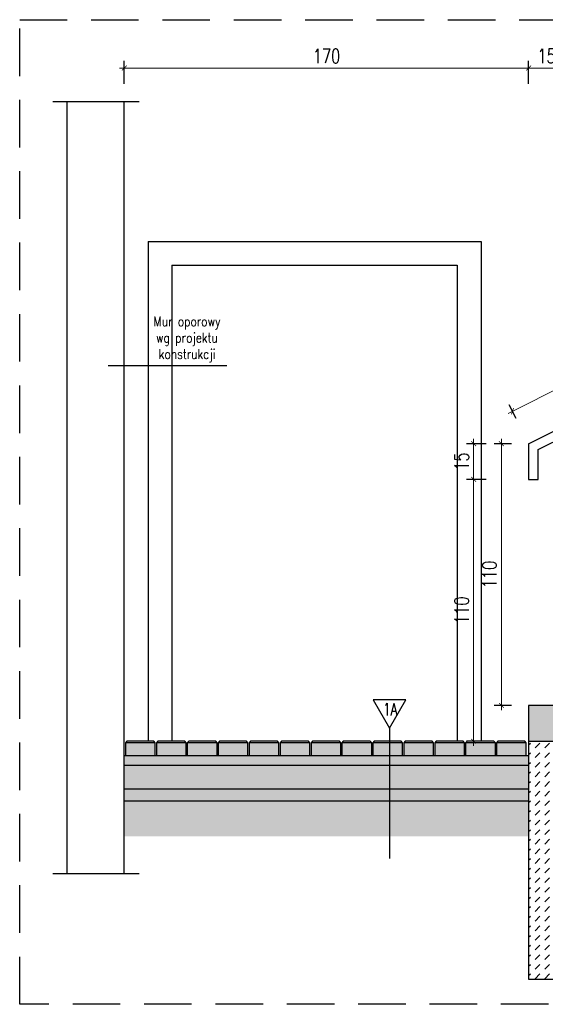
# Model space of a CAD drawing. Header units: millimetres. Extents: x 31969 to 285678, y -69766 to -1123.
# Tile 3 of 174: x 139524 to 139745, y -20996 to -20583. Entities that reach past the tile are written whole.
import ezdxf
from ezdxf.enums import TextEntityAlignment as Align
from ezdxf.lldxf.tags import DXFTag

# ---------------------------------------------------------------- set-up
doc = ezdxf.new("R2010")
doc.units = ezdxf.units.MM
doc.linetypes.add('ACAD_ISO03W100', pattern=[30, 12, -18])
doc.linetypes.add('HIDDEN', pattern=[0.375, 0.25, -0.125])
for name, color, linetype in [('a-balustrada i pochwyt', 1, 'Continuous'), ('a-balustrady detal', 5, 'Continuous'), ('a-biblioteka 1', 4, 'Continuous'), ('a-opis 2', 1, 'Continuous'), ('a-przekrój 1', 3, 'Continuous'), ('a-przekrój 2', 251, 'Continuous'), ('a-przekrój 4', 118, 'Continuous'), ('a-przekrój 5', 5, 'Continuous'), ('a-przerywana', 250, 'HIDDEN'), ('a-widokowa', 3, 'Continuous'), ('a-wymiary', 11, 'Continuous')]:
    doc.layers.add(name, color=color, linetype=linetype)
doc.styles.add('RS01507', font='romans.shx', dxfattribs={"width": 0.7, "height": 0.15})
doc.styles.add('WYMIAR', font='romans.shx', dxfattribs={"width": 0.8})
doc.styles.add('WYMIARY', font='simplex.shx', dxfattribs={"width": 0.75})
tags = doc.linetypes.add('DASHED2', pattern=[0.375, 0.25, -0.125]).pattern_tags.tags
tags[6:7] = [DXFTag(74, 4), DXFTag(75, 0), DXFTag(340, '0'), DXFTag(46, 1.0), DXFTag(50, 0.0), DXFTag(44, 0.0), DXFTag(45, 0.0)]
tags[4:5] = [DXFTag(74, 4), DXFTag(75, 0), DXFTag(340, '0'), DXFTag(46, 1.0), DXFTag(50, 0.0), DXFTag(44, 0.0), DXFTag(45, 0.0)]
doc.dimstyles.new('MAREK50', dxfattribs={"dimtxt": 12.5, "dimasz": 5, "dimexe": 3, "dimexo": 2, "dimgap": 3.5, "dimtad": 1, "dimdec": 1, "dimdsep": 46, "dimtxsty": 'WYMIARY', "dimblk1": 'ARCHTICK', "dimblk2": 'ARCHTICK', "dimsah": 1, "dimcen": 2.5, "dimdle": 5, "dimadec": 0, "dimazin": 0, "dimtfac": 1, "dimtdec": 1, "dimtmove": 1, "dimatfit": 3, "dimldrblk": 'ARCHTICK', "dimfxl": 1, "dimtolj": 1, "dimtzin": 0, "dimarcsym": 0})
pattern_1 = [(45, (160.99878, 0), (-0.1683798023, 0.5051394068), [0, -0.47625])]

# ---------------------------------------------------------------- blocks, each defined once
blk = doc.blocks.new('_ARCHTICK')
at = {"color": 0, "linetype": 'ByBlock', "const_width": 0.15}
blk.add_lwpolyline([(-0.5, -0.5), (0.5, 0.5)], dxfattribs=at)
blk = doc.blocks.new('*D534')
at = {"layer": 'a-wymiary', "color": 0, "lineweight": -2, "ltscale": 100}
blk.add_line((139731.15, -20760.7), (139723.92, -20760.7), dxfattribs=at)
at = {"layer": 'a-wymiary', "color": 0, "lineweight": 0, "ltscale": 100}
blk.add_line((139726.92, -20872.7), (139726.92, -20758.7), dxfattribs=at)
at = {"layer": 'a-wymiary', "color": 0, "linetype": 'ACAD_ISO03W100', "lineweight": -2, "ltscale": 100}
blk.add_line((139731.15, -20870.7), (139723.92, -20870.7), dxfattribs=at)
at = {"layer": 'DEFPOINTS', "color": 0, "ltscale": 100}
for p in [(139726.92, -20760.7), (139733.15, -20760.7), (139733.15, -20870.7)]:
    blk.add_point(p, dxfattribs=at)
at = {"layer": 'a-wymiary', "color": 0, "lineweight": 0, "ltscale": 100, "xscale": 2, "yscale": 2, "zscale": 2}
for p, rotation in [((139726.92, -20760.7), 90), ((139726.92, -20870.7), 270)]:
    blk.add_blockref('_ARCHTICK', p, dxfattribs=dict(at, rotation=rotation))
at = {"layer": 'a-wymiary', "color": 0, "ltscale": 100, "insert": (139721.92, -20815.7), "char_height": 6, "attachment_point": 5, "rotation": 90, "style": 'WYMIARY'}
blk.add_mtext('\\A1;110', dxfattribs=at)
blk = doc.blocks.new('*D536')
at = {"layer": 'a-wymiary', "color": 0, "lineweight": 0, "ltscale": 100}
blk.add_line((139715.25, -20887.7), (139715.25, -20773.7), dxfattribs=at)
at = {"layer": 'a-wymiary', "color": 0, "lineweight": -2, "ltscale": 100}
blk.add_line((139720.53, -20775.7), (139712.25, -20775.7), dxfattribs=at)
at = {"layer": 'a-wymiary', "color": 0, "linetype": 'ACAD_ISO03W100', "lineweight": -2, "ltscale": 100}
blk.add_line((139720.53, -20885.7), (139712.25, -20885.7), dxfattribs=at)
at = {"layer": 'DEFPOINTS', "color": 0, "ltscale": 100}
for p in [(139715.25, -20775.7), (139722.53, -20775.7), (139722.53, -20885.7)]:
    blk.add_point(p, dxfattribs=at)
at = {"layer": 'a-wymiary', "color": 0, "lineweight": 0, "ltscale": 100, "xscale": 2, "yscale": 2, "zscale": 2}
for p, rotation in [((139715.25, -20775.7), 90), ((139715.25, -20885.7), 270)]:
    blk.add_blockref('_ARCHTICK', p, dxfattribs=dict(at, rotation=rotation))
at = {"layer": 'a-wymiary', "color": 0, "ltscale": 100, "insert": (139710.25, -20830.7), "char_height": 6, "attachment_point": 5, "rotation": 90, "style": 'WYMIARY'}
blk.add_mtext('\\A1;110', dxfattribs=at)
blk = doc.blocks.new('*D537')
at = {"layer": 'a-wymiary', "color": 0, "lineweight": -2, "ltscale": 100}
blk.add_line((139720.53, -20760.7), (139712.25, -20760.7), dxfattribs=at)
at = {"layer": 'a-wymiary', "color": 0, "lineweight": 0, "ltscale": 100}
blk.add_line((139715.25, -20777.7), (139715.25, -20758.7), dxfattribs=at)
at = {"layer": 'a-wymiary', "color": 0, "linetype": 'ACAD_ISO03W100', "lineweight": -2, "ltscale": 100}
blk.add_line((139720.53, -20775.7), (139712.25, -20775.7), dxfattribs=at)
at = {"layer": 'DEFPOINTS', "color": 0, "ltscale": 100}
for p in [(139715.25, -20760.7), (139722.53, -20760.7), (139722.53, -20775.7)]:
    blk.add_point(p, dxfattribs=at)
at = {"layer": 'a-wymiary', "color": 0, "lineweight": 0, "ltscale": 100, "xscale": 2, "yscale": 2, "zscale": 2}
for p, rotation in [((139715.25, -20760.7), 90), ((139715.25, -20775.7), 270)]:
    blk.add_blockref('_ARCHTICK', p, dxfattribs=dict(at, rotation=rotation))
at = {"layer": 'a-wymiary', "color": 0, "ltscale": 100, "insert": (139710.25, -20768.2), "char_height": 6, "attachment_point": 5, "rotation": 90, "style": 'WYMIARY'}
blk.add_mtext('\\A1;15', dxfattribs=at)
blk = doc.blocks.new('*D542')
at = {"layer": 'a-wymiary', "color": 0, "lineweight": -2, "ltscale": 100}
blk.add_line((139738.4, -20609.5), (139738.4, -20599.87), dxfattribs=at)
at = {"layer": 'a-wymiary', "color": 0, "linetype": 'ACAD_ISO03W100', "lineweight": -2, "ltscale": 100}
blk.add_line((139753.4, -20609.5), (139753.4, -20599.87), dxfattribs=at)
at = {"layer": 'a-wymiary', "color": 0, "lineweight": 0, "ltscale": 100}
blk.add_line((139755.4, -20602.87), (139736.4, -20602.87), dxfattribs=at)
at = {"layer": 'DEFPOINTS', "color": 0, "ltscale": 100}
for p in [(139738.4, -20602.87), (139738.4, -20611.5), (139753.4, -20611.5)]:
    blk.add_point(p, dxfattribs=at)
at = {"layer": 'a-wymiary', "color": 0, "lineweight": 0, "ltscale": 100, "xscale": 2, "yscale": 2, "zscale": 2, "rotation": 180}
blk.add_blockref('_ARCHTICK', (139738.4, -20602.87), dxfattribs=at)
at = {"layer": 'a-wymiary', "color": 0, "lineweight": 0, "ltscale": 100, "xscale": 2, "yscale": 2, "zscale": 2}
blk.add_blockref('_ARCHTICK', (139753.4, -20602.87), dxfattribs=at)
at = {"layer": 'a-wymiary', "color": 0, "ltscale": 100, "insert": (139745.9, -20597.87), "char_height": 6, "attachment_point": 5, "style": 'WYMIARY'}
blk.add_mtext('\\A1;15', dxfattribs=at)
blk = doc.blocks.new('*D543')
at = {"layer": 'a-wymiary', "color": 0, "lineweight": -2, "ltscale": 100}
blk.add_line((139568.4, -20609.5), (139568.4, -20599.87), dxfattribs=at)
at = {"layer": 'a-wymiary', "color": 0, "linetype": 'ACAD_ISO03W100', "lineweight": -2, "ltscale": 100}
blk.add_line((139738.4, -20609.5), (139738.4, -20599.87), dxfattribs=at)
at = {"layer": 'a-wymiary', "color": 0, "lineweight": 0, "ltscale": 100}
blk.add_line((139740.4, -20602.87), (139566.4, -20602.87), dxfattribs=at)
at = {"layer": 'DEFPOINTS', "color": 0, "ltscale": 100}
for p in [(139568.4, -20602.87), (139568.4, -20611.5), (139738.4, -20611.5)]:
    blk.add_point(p, dxfattribs=at)
at = {"layer": 'a-wymiary', "color": 0, "lineweight": 0, "ltscale": 100, "xscale": 2, "yscale": 2, "zscale": 2, "rotation": 180}
blk.add_blockref('_ARCHTICK', (139568.4, -20602.87), dxfattribs=at)
at = {"layer": 'a-wymiary', "color": 0, "lineweight": 0, "ltscale": 100, "xscale": 2, "yscale": 2, "zscale": 2}
blk.add_blockref('_ARCHTICK', (139738.4, -20602.87), dxfattribs=at)
at = {"layer": 'a-wymiary', "color": 0, "ltscale": 100, "insert": (139653.4, -20597.87), "char_height": 6, "attachment_point": 5, "style": 'WYMIARY'}
blk.add_mtext('\\A1;170', dxfattribs=at)
blk = doc.blocks.new('*D546')
at = {"layer": 'a-wymiary', "color": 0, "lineweight": 0, "ltscale": 100}
blk.add_line((139729.8, -20747.96), (140003.38, -20611.17), dxfattribs=at)
at = {"layer": 'a-wymiary', "color": 0, "lineweight": -2, "ltscale": 100}
blk.add_line((140003.14, -20615.18), (140000.25, -20609.39), dxfattribs=at)
at = {"layer": 'a-wymiary', "color": 0, "linetype": 'ACAD_ISO03W100', "lineweight": -2, "ltscale": 100}
blk.add_line((139733.14, -20750.18), (139730.25, -20744.39), dxfattribs=at)
at = {"layer": 'DEFPOINTS', "color": 0, "ltscale": 100}
for p in [(140001.59, -20612.07), (140004.04, -20616.97), (139734.04, -20751.97)]:
    blk.add_point(p, dxfattribs=at)
at = {"layer": 'a-wymiary', "color": 0, "lineweight": 0, "ltscale": 100, "xscale": 2, "yscale": 2, "zscale": 2}
for p, rotation in [((140001.59, -20612.07), 26.56505117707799), ((139731.59, -20747.07), 206.565051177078)]:
    blk.add_blockref('_ARCHTICK', p, dxfattribs=dict(at, rotation=rotation))
at = {"layer": 'a-wymiary', "color": 0, "ltscale": 100, "insert": (139864.35, -20675.1), "char_height": 6, "attachment_point": 5, "rotation": 26.5651, "style": 'WYMIARY'}
blk.add_mtext('\\A1;302', dxfattribs=at)

msp = doc.modelspace()

# ---------------------------------------------------------------- hatches: boundary and pattern name
at = {"layer": 'a-przekrój 4'}
h = msp.add_hatch(dxfattribs=at)
h.set_pattern_fill('DASH', color=256, scale=0.5, angle=45, style=0)
h.set_pattern_definition([(45, (160.9988, 0), (2e-16, 2.24506403), [1.5875, -1.5875])])
h.paths.add_polyline_path([(139581.4, -20886.33), (139568.9, -20886.33), (139568.9, -20891.7), (139581.4, -20891.7)])
h.paths.add_polyline_path([(139594.4, -20886.33), (139581.9, -20886.33), (139581.9, -20891.7), (139594.4, -20891.7)])
h.paths.add_polyline_path([(139607.4, -20886.33), (139594.9, -20886.33), (139594.9, -20891.7), (139607.4, -20891.7)])
h.paths.add_polyline_path([(139620.4, -20886.33), (139607.9, -20886.33), (139607.9, -20891.7), (139620.4, -20891.7)])
h.paths.add_polyline_path([(139633.4, -20886.33), (139620.9, -20886.33), (139620.9, -20891.7), (139633.4, -20891.7)])
h.paths.add_polyline_path([(139646.4, -20886.33), (139633.9, -20886.33), (139633.9, -20891.7), (139646.4, -20891.7)])
h.paths.add_polyline_path([(139659.4, -20886.33), (139646.9, -20886.33), (139646.9, -20891.7), (139659.4, -20891.7)])
h.paths.add_polyline_path([(139672.4, -20886.33), (139659.9, -20886.33), (139659.9, -20891.7), (139672.4, -20891.7)])
h.paths.add_polyline_path([(139679.92, -20886.33), (139672.9, -20886.33), (139672.9, -20891.7), (139679.92, -20891.7)])
h.paths.add_polyline_path([(139685.4, -20886.33), (139679.92, -20886.33), (139679.92, -20891.7), (139685.4, -20891.7)])
h.paths.add_polyline_path([(139698.4, -20886.33), (139685.9, -20886.33), (139685.9, -20891.7), (139698.4, -20891.7)])
h.paths.add_polyline_path([(139711.39, -20886.33), (139698.9, -20886.33), (139698.9, -20891.7), (139711.39, -20891.7)])
h.paths.add_polyline_path([(139724.39, -20886.33), (139711.9, -20886.33), (139711.9, -20891.7), (139724.39, -20891.7)])
h.paths.add_polyline_path([(139737.39, -20886.33), (139724.9, -20886.33), (139724.9, -20891.7), (139737.39, -20891.7)])
h.paths.add_polyline_path([(139753.4, -20870.7), (139748.4, -20870.7), (139738.4, -20870.7), (139738.4, -20885.7), (139753.4, -20885.7)])
h.paths.add_polyline_path([(139753.65, -20870.7), (139753.4, -20870.7), (139753.4, -20885.7), (139761.07, -20885.7)])
h.paths.add_polyline_path([(139773.4, -20870.7), (139753.65, -20870.7), (139761.07, -20885.7), (139773.4, -20885.7)])
h.paths.add_polyline_path([(139803.4, -20855.7), (139768.4, -20855.7), (139768.4, -20870.7), (139803.4, -20870.7)])
h.paths.add_polyline_path([(139815.9, -20840.7), (139798.4, -20840.7), (139798.4, -20855.7), (139815.9, -20855.7)])
h.paths.add_polyline_path([(139833.4, -20840.7), (139815.9, -20840.7), (139815.9, -20855.7), (139833.4, -20855.7)])
h.paths.add_polyline_path([(139843.4, -20825.7), (139828.4, -20825.7), (139828.4, -20840.7), (139843.4, -20840.7)])
h.paths.add_polyline_path([(139843.65, -20825.7), (139843.4, -20825.7), (139843.4, -20840.7), (139851.07, -20840.7)])
h.paths.add_polyline_path([(139863.4, -20825.7), (139843.65, -20825.7), (139851.07, -20840.7), (139863.4, -20840.7)])
h.paths.add_polyline_path([(139893.4, -20810.7), (139858.4, -20810.7), (139858.4, -20825.7), (139893.4, -20825.7)])
h.paths.add_polyline_path([(139903.4, -20796.03), (139898.4, -20796.03), (139888.4, -20795.7), (139888.4, -20810.7), (139903.4, -20810.7)])
h.paths.add_polyline_path([(139903.65, -20796.03), (139903.4, -20796.03), (139903.4, -20810.7), (139910.91, -20810.7)])
h.paths.add_polyline_path([(139923.4, -20795.7), (139908.4, -20795.7), (139908.4, -20796.03), (139903.65, -20796.03), (139910.91, -20810.7), (139923.4, -20810.7)])
h.paths.add_polyline_path([(139953.4, -20780.7), (139918.4, -20780.7), (139918.4, -20795.7), (139953.4, -20795.7)])
h.paths.add_polyline_path([(139983.4, -20765.7), (139948.4, -20765.7), (139948.4, -20780.7), (139983.4, -20780.7)])
h.paths.add_polyline_path([(139993.4, -20750.7), (139978.4, -20750.7), (139978.4, -20765.7), (139983.4, -20765.7), (139993.4, -20765.7)])
h.paths.add_polyline_path([(139993.65, -20750.7), (139993.4, -20750.7), (139993.4, -20765.7), (140001.07, -20765.7)])
h.paths.add_polyline_path([(140013.4, -20750.7), (139993.65, -20750.7), (140001.07, -20765.7), (140013.4, -20765.7)])
h.paths.add_polyline_path([(140043.4, -20735.7), (140008.4, -20735.7), (140008.4, -20750.7), (140043.4, -20750.7)])
h.paths.add_polyline_path([(140088.9, -20736.33), (140082.65, -20736.33), (140082.65, -20741.7), (140088.9, -20741.7)])
h.paths.add_polyline_path([(140082.15, -20736.33), (140075.9, -20736.33), (140075.9, -20741.7), (140082.15, -20741.7)])
h.paths.add_polyline_path([(140075.9, -20736.33), (140069.65, -20736.33), (140069.65, -20741.7), (140075.9, -20741.7)])
h.paths.add_polyline_path([(140069.15, -20736.33), (140056.65, -20736.33), (140056.65, -20741.7), (140069.15, -20741.7)])
h.paths.add_polyline_path([(140056.15, -20736.33), (140043.65, -20736.33), (140043.65, -20741.7), (140056.15, -20741.7)])
h = msp.add_hatch(dxfattribs=at)
h.set_pattern_fill('DASH', color=256, scale=0.9, angle=45, style=0)
h.set_pattern_definition([(45, (160.9988, 0), (4e-16, 4.041115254), [2.8575, -2.8575])])
h.paths.add_polyline_path([(140043.4, -20750.7), (140013.4, -20750.7), (140013.4, -20765.7), (140043.4, -20765.7)])
h.paths.add_polyline_path([(140013.4, -20765.7), (140001.07, -20765.7), (140008.5, -20780.7), (140013.4, -20780.7)])
h.paths.add_polyline_path([(140001.07, -20765.7), (139993.4, -20765.7), (139993.4, -20780.7), (140008.5, -20780.7)])
h.paths.add_polyline_path([(139993.4, -20765.7), (139983.4, -20765.7), (139983.4, -20780.7), (139993.4, -20780.7)])
h.paths.add_polyline_path([(139983.4, -20780.7), (139953.4, -20780.7), (139953.4, -20795.7), (139983.4, -20795.7)])
h.paths.add_polyline_path([(139953.4, -20795.7), (139923.4, -20795.7), (139923.4, -20810.7), (139953.4, -20810.7)])
h.paths.add_polyline_path([(139923.4, -20810.7), (139910.91, -20810.7), (139918.34, -20825.7), (139923.4, -20825.7)])
h.paths.add_polyline_path([(139910.91, -20810.7), (139903.4, -20810.7), (139903.4, -20825.7), (139918.34, -20825.7)])
h.paths.add_polyline_path([(139903.4, -20810.7), (139893.4, -20810.7), (139893.4, -20825.7), (139903.4, -20825.7)])
h.paths.add_polyline_path([(139893.4, -20825.7), (139863.4, -20825.7), (139863.4, -20840.7), (139893.4, -20840.7)])
h.paths.add_polyline_path([(139863.4, -20840.7), (139851.07, -20840.7), (139858.5, -20855.7), (139863.4, -20855.7)])
h.paths.add_polyline_path([(139851.07, -20840.7), (139843.4, -20840.7), (139843.4, -20855.7), (139858.5, -20855.7)])
h.paths.add_polyline_path([(139843.4, -20840.7), (139833.4, -20840.7), (139833.4, -20855.7), (139843.4, -20855.7)])
h.paths.add_polyline_path([(139833.4, -20855.7), (139815.9, -20855.7), (139815.9, -20870.7), (139833.4, -20870.7)])
h.paths.add_polyline_path([(139815.9, -20855.7), (139803.4, -20855.7), (139803.4, -20870.7), (139815.9, -20870.7)])
h.paths.add_polyline_path([(139803.4, -20870.7), (139773.4, -20870.7), (139773.4, -20885.7), (139803.4, -20885.7)])
h.paths.add_polyline_path([(139773.4, -20885.7), (139761.07, -20885.7), (139773.4, -20910.6)], flags=17)
h.paths.add_polyline_path([(139761.07, -20885.7), (139738.4, -20885.7), (139738.4, -20985.7), (139773.4, -20985.7), (139773.4, -20910.6)])
h = msp.add_hatch(dxfattribs=at)
h.set_pattern_fill('EARTH', color=256, scale=0.5, angle=45, style=0)
h.set_pattern_definition([(45, (160.9988, 0), (4e-16, 4.49012806), [3.175, -3.175]), (45, (160.157, 0.842), (4e-16, 4.49012806), [3.175, -3.175]), (45, (159.315, 1.6838), (4e-16, 4.49012806), [3.175, -3.175]), (135, (159.315, 2.245), (-4.49012806, 4e-16), [3.175, -3.175]), (135, (160.157, 3.087), (-4.49012806, 4e-16), [3.175, -3.175]), (135, (160.9988, 3.929), (-4.49012806, 4e-16), [3.175, -3.175])])
h.paths.add_polyline_path([(139738.4, -20910.7), (139679.92, -20910.7), (139679.92, -20925.7), (139738.4, -20925.7)])
h.paths.add_polyline_path([(139679.92, -20910.7), (139568.4, -20910.7), (139568.4, -20925.7), (139679.92, -20925.7)])
h.paths.add_polyline_path([(139815.9, -20896.22), (139806.94, -20900.7), (139773.4, -20900.7), (139773.4, -20910.6), (139775.93, -20915.7), (139810.48, -20915.7), (139815.9, -20912.99)])
h.paths.add_polyline_path([(139872.78, -20884.55), (139866.13, -20871.11), (139815.9, -20896.22), (139815.9, -20912.99)])
h.paths.add_polyline_path([(139932.65, -20854.61), (139926, -20841.17), (139866.13, -20871.11), (139872.78, -20884.55)])
h.paths.add_polyline_path([(140022.78, -20809.55), (140016.13, -20796.11), (139926, -20841.17), (139932.65, -20854.61)])
h.paths.add_polyline_path([(140075.9, -20760.7), (140043.4, -20760.7), (140043.4, -20782.47), (140016.13, -20796.11), (140022.78, -20809.55), (140075.9, -20782.99)])
h.paths.add_polyline_path([(140088.9, -20760.7), (140075.9, -20760.7), (140075.9, -20782.99), (140088.9, -20776.49), (140088.9, -20774.37), (140091.46, -20773.48), (140086.88, -20772.23), (140088.9, -20771.64)])
h.paths.add_polyline_path([(139773.4, -20910.6), (139773.4, -20915.7), (139775.93, -20915.7)], flags=17)
at = {"layer": 'a-przekrój 4', "ltscale": 1.5}
h = msp.add_hatch(dxfattribs=at)
h.set_pattern_fill('DOTS', color=256, scale=0.3, angle=45, style=0)
h.set_pattern_definition(pattern_1)
h.paths.add_polyline_path([(139738.4, -20891.7), (139679.92, -20891.7), (139679.92, -20895.7), (139738.4, -20895.7)])
h.paths.add_polyline_path([(139679.92, -20891.7), (139672.9, -20891.7), (139568.4, -20891.7), (139568.4, -20895.7), (139679.92, -20895.7)])
at = {"layer": 'a-przekrój 4'}
h = msp.add_hatch(dxfattribs=at)
h.set_pattern_fill('AR-CONC', color=256, scale=0.02, style=0)
h.set_pattern_definition([(50, (160.9988, 0), (3.64369338, -0.31878171), [0.381, -4.191]), (355, (160.9988, 0), (-0.70486843, 3.8211369), [0.3048, -3.35281168]), (100.4514447, (161.3024, -0.0266), (2.93882494, 3.50235504), [0.32380018, -3.56180489]), (46.1842, (160.999, 1.016), (5.42158082, -0.84084656), [0.5715, -6.2865]), (96.6355576, (161.4506, 0.946), (4.74808268, 4.9485225), [0.48570046, -5.34271216]), (351.184151, (160.999, 1.016), (4.74808268, 4.9485225), [0.45719934, -5.02919464]), (21, (161.5068, 0.762), (3.032287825, -2.045303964), [0.381, -4.191]), (326, (161.5068, 0.762), (1.23604057, 3.68375932), [0.3048, -3.3528]), (71.451445, (161.7595, 0.5916), (4.268328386, 1.63845538), [0.32380018, -3.56179875]), (37.5, (160.9988, 0), (0.061772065, 1.691100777), [0, -3.31216, 0, -3.4036, 0, -3.3655]), (7.5, (160.9988, 0), (1.33639325, 2.003611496), [0, -1.94056, 0, -3.23596, 0, -1.2827]), (327.5, (159.866, 0), (2.711811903, -0.11457488), [0, -1.27, 0, -3.9624, 0, -5.2578]), (317.5, (159.358, 0), (2.962583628, 0.50852982), [0, -1.651, 0, -2.63144, 0, -3.7338])])
h.paths.add_polyline_path([(139738.4, -20895.7), (139679.92, -20895.7), (139679.92, -20905.7), (139738.4, -20905.7)])
h.paths.add_polyline_path([(139679.92, -20895.7), (139568.4, -20895.7), (139568.4, -20905.7), (139679.92, -20905.7)])
at = {"layer": 'a-przekrój 4', "ltscale": 1.5}
h = msp.add_hatch(dxfattribs=at)
h.set_pattern_fill('DOTS', color=256, scale=0.3, angle=45, style=0)
h.set_pattern_definition(pattern_1)
h.paths.add_polyline_path([(139738.4, -20905.7), (139679.92, -20905.7), (139679.92, -20910.7), (139738.4, -20910.7)])
h.paths.add_polyline_path([(139679.92, -20905.7), (139568.4, -20905.7), (139568.4, -20910.7), (139679.92, -20910.7)])

# ---------------------------------------------------------------- linework, layer by layer
at = {"layer": 'a-balustrada i pochwyt'}
msp.add_line((139679.92, -20880.29), (139679.92, -20934.97), dxfattribs=at)
msp.add_lwpolyline([(139679.92, -20880.29), (139686.8, -20868.38), (139673.05, -20868.38), (139679.92, -20880.29), (139679.92, -20880.29)], dxfattribs=at)
at = {"layer": 'a-balustrady detal', "ltscale": 0.5}
for p, q in [((139738.4, -20760.7), (140008.4, -20625.7)), ((139742.4, -20763.17), (140004.4, -20632.17)), ((139738.4, -20760.7), (139738.4, -20775.7)), ((139742.4, -20775.7), (139742.4, -20763.17)), ((139738.4, -20775.7), (139742.4, -20775.7))]:
    msp.add_line(p, q, dxfattribs=at)
at = {"layer": 'a-biblioteka 1'}
for p, q in [((139578.4, -20675.7), (139578.4, -20885.7)), ((139718.4, -20675.7), (139718.4, -20885.7)), ((139588.4, -20685.7), (139588.4, -20885.7)), ((139708.4, -20685.7), (139708.4, -20885.7))]:
    msp.add_line(p, q, dxfattribs=at)
at = {"layer": 'a-biblioteka 1', "ltscale": 100}
for p, q in [((139578.4, -20675.7), (139718.4, -20675.7)), ((139588.4, -20685.7), (139708.4, -20685.7))]:
    msp.add_line(p, q, dxfattribs=at)
at = {"layer": 'a-opis 2', "ltscale": 0.1}
msp.add_line((139561.6, -20727.91), (139611.47, -20727.91), dxfattribs=at)
at = {"layer": 'a-przekrój 1'}
for p, q in [((139738.4, -20885.7), (139738.4, -20985.7)), ((139738.4, -20985.7), (139773.4, -20985.7))]:
    msp.add_line(p, q, dxfattribs=at)
for points in [[(139568.4, -20895.7), (139738.4, -20895.7)], [(139568.4, -20905.7), (139738.4, -20905.7)], [(139568.4, -20910.7), (139738.4, -20910.7)]]:
    msp.add_lwpolyline(points, dxfattribs=at)
at = {"layer": 'a-przekrój 2'}
for points in [[(139581.4, -20886.33), (139568.9, -20886.33)], [(139594.4, -20886.33), (139581.9, -20886.33)], [(139607.4, -20886.33), (139594.9, -20886.33)], [(139620.4, -20886.33), (139607.9, -20886.33)], [(139633.4, -20886.33), (139620.9, -20886.33)], [(139646.4, -20886.33), (139633.9, -20886.33)], [(139659.4, -20886.33), (139646.9, -20886.33)], [(139672.4, -20886.33), (139659.9, -20886.33)], [(139685.4, -20886.33), (139672.9, -20886.33)], [(139698.4, -20886.33), (139685.9, -20886.33)], [(139711.39, -20886.33), (139698.9, -20886.33)], [(139724.39, -20886.33), (139711.9, -20886.33)], [(139737.39, -20886.33), (139724.9, -20886.33)]]:
    msp.add_lwpolyline(points, dxfattribs=at)
at = {"layer": 'a-przekrój 5'}
msp.add_lwpolyline([(139773.4, -20870.7), (139738.4, -20870.7), (139738.4, -20885.7), (139773.4, -20885.7)], close=True, dxfattribs=at)
for points in [[(139568.9, -20891.7), (139581.4, -20891.7), (139581.4, -20886.33), (139580.82, -20885.7), (139569.49, -20885.7), (139568.9, -20886.33), (139568.9, -20891.7)], [(139581.9, -20891.7), (139594.4, -20891.7), (139594.4, -20886.33), (139593.82, -20885.7), (139582.49, -20885.7), (139581.9, -20886.33), (139581.9, -20891.7)], [(139594.9, -20891.7), (139607.4, -20891.7), (139607.4, -20886.33), (139606.82, -20885.7), (139595.49, -20885.7), (139594.9, -20886.33), (139594.9, -20891.7)], [(139607.9, -20891.7), (139620.4, -20891.7), (139620.4, -20886.33), (139619.82, -20885.7), (139608.49, -20885.7), (139607.9, -20886.33), (139607.9, -20891.7)], [(139620.9, -20891.7), (139633.4, -20891.7), (139633.4, -20886.33), (139632.82, -20885.7), (139621.49, -20885.7), (139620.9, -20886.33), (139620.9, -20891.7)], [(139633.9, -20891.7), (139646.4, -20891.7), (139646.4, -20886.33), (139645.82, -20885.7), (139634.49, -20885.7), (139633.9, -20886.33), (139633.9, -20891.7)], [(139646.9, -20891.7), (139659.4, -20891.7), (139659.4, -20886.33), (139658.82, -20885.7), (139647.48, -20885.7), (139646.9, -20886.33), (139646.9, -20891.7)], [(139659.9, -20891.7), (139672.4, -20891.7), (139672.4, -20886.33), (139671.82, -20885.7), (139660.48, -20885.7), (139659.9, -20886.33), (139659.9, -20891.7)], [(139672.9, -20891.7), (139685.4, -20891.7), (139685.4, -20886.33), (139684.82, -20885.7), (139673.48, -20885.7), (139672.9, -20886.33), (139672.9, -20891.7)], [(139685.9, -20891.7), (139698.4, -20891.7), (139698.4, -20886.33), (139697.82, -20885.7), (139686.48, -20885.7), (139685.9, -20886.33), (139685.9, -20891.7)], [(139698.9, -20891.7), (139711.39, -20891.7), (139711.39, -20886.33), (139710.81, -20885.7), (139699.48, -20885.7), (139698.9, -20886.33), (139698.9, -20891.7)], [(139711.9, -20891.7), (139724.39, -20891.7), (139724.39, -20886.33), (139723.81, -20885.7), (139712.48, -20885.7), (139711.9, -20886.33), (139711.9, -20891.7)], [(139724.9, -20891.7), (139737.39, -20891.7), (139737.39, -20886.33), (139736.81, -20885.7), (139725.48, -20885.7), (139724.9, -20886.33), (139724.9, -20891.7)], [(139568.4, -20891.7), (139738.4, -20891.7)]]:
    msp.add_lwpolyline(points, dxfattribs=at)
at = {"layer": 'a-przerywana', "color": 3, "ltscale": 80}
msp.add_lwpolyline([(139524.42, -20582.57), (140106.72, -20582.57), (140106.72, -20996.24), (139524.42, -20996.24)], close=True, dxfattribs=at)
at = {"layer": 'a-widokowa', "linetype": 'DASHED2', "ltscale": 30}
for p, q in [((139574.59, -20617.08), (139538.3, -20617.08)), ((139574.59, -20941.36), (139538.3, -20941.36))]:
    msp.add_line(p, q, dxfattribs=at)
at = {"layer": 'a-widokowa'}
for p, q in [((139544.4, -20941.36), (139544.4, -20617.08)), ((139568.4, -20941.36), (139568.4, -20617.08)), ((139578.4, -20815.7), (139578.4, -20885.7))]:
    msp.add_line(p, q, dxfattribs=at)

# ---------------------------------------------------------------- texts
at = {"layer": 'a-balustrada i pochwyt', "style": 'RS01507', "width": 0.7}
msp.add_text('1A', height=5.194, dxfattribs=at).set_placement((139680.2, -20872.27), align=Align.MIDDLE_CENTER)
at = {"layer": 'a-opis 2', "ltscale": 0.1, "insert": (139615.79, -20726.45), "char_height": 4.1154, "width": 42.0493, "attachment_point": 9, "style": 'WYMIAR'}
msp.add_mtext('\\pxqc;Mur oporowy \\Pwg projektu konstrukcji', dxfattribs=at)

# ---------------------------------------------------------------- dimensions: what is measured, and where the dimension line sits
at = {"layer": 'a-wymiary', "ltscale": 100}
for base, p1, p2, picture, middle in [((139568.4, -20602.87), (139738.4, -20611.5), (139568.4, -20611.5), '*D543', (139653.4, -20597.87)), ((139738.4, -20602.87), (139753.4, -20611.5), (139738.4, -20611.5), '*D542', (139745.9, -20597.87))]:
    dim = msp.add_linear_dim(base=base, p1=p1, p2=p2, dimstyle='MAREK50', override={"dimtxt": 6, "dimasz": 2, "dimgap": 2, "dimdle": 2, "dimfxl": 10, "dimlwd": 0}, dxfattribs=at)
    dim.commit()
    dim.dimension.update_dxf_attribs({"geometry": picture, "text_midpoint": middle})
dim = msp.add_aligned_dim(p1=(139734.04, -20751.97), p2=(140004.04, -20616.97), distance=5.48, text='302', dimstyle='MAREK50', override={"dimtxt": 6, "dimasz": 2, "dimgap": 2, "dimdle": 2, "dimfxl": 10, "dimlwd": 0}, dxfattribs=at)
dim.commit()
dim.dimension.update_dxf_attribs({"geometry": '*D546', "text_midpoint": (139864.35, -20675.1)})
for base, p1, p2, picture, middle in [((139715.25, -20760.7), (139722.53, -20775.7), (139722.53, -20760.7), '*D537', (139710.25, -20768.2)), ((139726.92, -20760.7), (139733.15, -20870.7), (139733.15, -20760.7), '*D534', (139721.92, -20815.7)), ((139715.25, -20775.7), (139722.53, -20885.7), (139722.53, -20775.7), '*D536', (139710.25, -20830.7))]:
    dim = msp.add_linear_dim(base=base, p1=p1, p2=p2, angle=90, dimstyle='MAREK50', override={"dimtxt": 6, "dimasz": 2, "dimgap": 2, "dimdle": 2, "dimfxl": 10, "dimlwd": 0}, dxfattribs=at)
    dim.commit()
    dim.dimension.update_dxf_attribs({"geometry": picture, "text_midpoint": middle})

doc.saveas('drawing.dxf')
